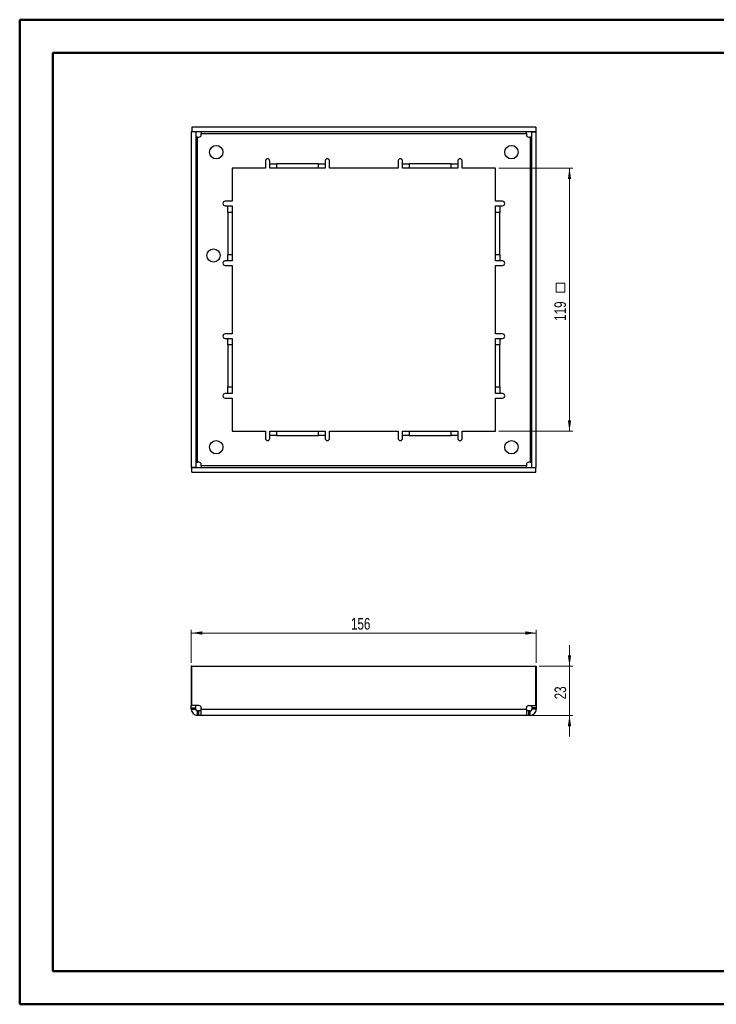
# Paper-space layout 'Sheet2' of a CAD drawing. Header units: millimetres. Extents: x 0 to 420, y 0 to 297.
# Tile 1 of 2: x 0 to 210, y 0 to 297. Entities that reach past the tile are written whole.
import ezdxf

# ---------------------------------------------------------------- set-up
doc = ezdxf.new("R2010")
doc.units = ezdxf.units.MM
doc.styles.add('SLDTEXTSTYLE1', font='TXT', dxfattribs={"width": 0.75})
doc.dimstyles.new('SLDDIMSTYLE0', dxfattribs={"dimtxt": 3.5, "dimasz": 3.302, "dimexe": 0, "dimexo": 0.0625, "dimgap": 0.875, "dimtad": 1, "dimdec": 0, "dimlfac": 1.5, "dimrnd": 1e-09, "dimzin": 12, "dimdsep": 46, "dimtxsty": 'SLDTEXTSTYLE1', "dimsah": 1, "dimcen": 0.09, "dimadec": 0, "dimazin": 3, "dimtfac": 1, "dimtdec": 0, "dimtofl": 0, "dimtmove": 0, "dimatfit": 3, "dimfxl": 0, "dimfrac": 2, "dimtolj": 1, "dimtzin": 12, "dimarcsym": 0})
doc.dimstyles.new('SLDDIMSTYLE1', dxfattribs={"dimtxt": 3.5, "dimasz": 3.302, "dimexe": 0, "dimexo": 0.0625, "dimgap": 0.875, "dimtad": 1, "dimdec": 0, "dimlfac": 1.5, "dimrnd": 1e-09, "dimzin": 12, "dimdsep": 46, "dimtxsty": 'SLDTEXTSTYLE1', "dimsah": 1, "dimcen": 0.09, "dimadec": 0, "dimazin": 3, "dimtfac": 1, "dimtdec": 0, "dimtmove": 0, "dimatfit": 0, "dimfxl": 0, "dimfrac": 2, "dimtolj": 1, "dimtzin": 12, "dimarcsym": 0})

# ---------------------------------------------------------------- blocks, each defined once
blk = doc.blocks.new('_D')
at = {"color": 7, "linetype": 'Continuous', "lineweight": 0}
for p, q in [((52.12, 103.21), (52.12, 113.21)), ((156.12, 103.21), (156.12, 113.21)), ((156.12, 112.21), (52.12, 112.21))]:
    blk.add_line(p, q, dxfattribs=at)
at = {"color": 7, "linetype": 'Continuous', "lineweight": 18}
for points in [[(52.12, 112.21), (55.43, 111.71), (55.43, 112.72)], [(156.12, 112.21), (152.82, 112.72), (152.82, 111.71)]]:
    blk.add_solid(points, dxfattribs=at)
at = {"color": 7, "linetype": 'Continuous', "lineweight": 18, "insert": (100.24, 116.73), "char_height": 3.5, "attachment_point": 1, "style": 'SLDTEXTSTYLE1'}
blk.add_mtext('156', dxfattribs=at)
blk = doc.blocks.new('_D_1')
at = {"color": 7, "linetype": 'Continuous', "lineweight": 0}
for p, q in [((166.12, 102.21), (166.12, 108.56)), ((156.99, 102.21), (167.12, 102.21)), ((166.12, 87.38), (166.12, 102.21)), ((154.16, 87.38), (167.12, 87.38)), ((166.12, 87.38), (166.12, 81.03))]:
    blk.add_line(p, q, dxfattribs=at)
at = {"color": 7, "linetype": 'Continuous', "lineweight": 18}
for points in [[(166.12, 102.21), (166.63, 105.52), (165.62, 105.52)], [(166.12, 87.38), (165.62, 84.08), (166.63, 84.08)]]:
    blk.add_solid(points, dxfattribs=at)
at = {"color": 7, "linetype": 'Continuous', "lineweight": 18, "insert": (161.61, 92.21), "char_height": 3.5, "attachment_point": 1, "rotation": 90, "style": 'SLDTEXTSTYLE1'}
blk.add_mtext('23', dxfattribs=at)
blk = doc.blocks.new('SW_SYMBOL_MOD_BOX')
at = {"color": 0, "linetype": 'Continuous', "lineweight": 18}
for p, q in [((200, 200), (200, 800)), ((200, 800), (800, 800)), ((800, 800), (800, 200)), ((200, 200), (800, 200))]:
    blk.add_line(p, q, dxfattribs=at)
blk = doc.blocks.new('_D_3')
at = {"color": 7, "linetype": 'Continuous', "lineweight": 0}
for p, q in [((144.79, 252.43), (167.12, 252.43)), ((166.12, 173.09), (166.12, 252.43)), ((144.79, 173.09), (167.12, 173.09))]:
    blk.add_line(p, q, dxfattribs=at)
at = {"color": 7, "linetype": 'Continuous', "lineweight": 18}
for points in [[(166.12, 252.43), (165.62, 249.12), (166.63, 249.12)], [(166.12, 173.09), (166.63, 176.4), (165.62, 176.4)]]:
    blk.add_solid(points, dxfattribs=at)
at = {"color": 7, "linetype": 'Continuous', "lineweight": 18, "xscale": 0.004470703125, "yscale": 0.004470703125, "zscale": 0.004470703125, "rotation": 90.00000000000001}
blk.add_blockref('SW_SYMBOL_MOD_BOX', (165.64, 214.14), dxfattribs=at)
at = {"color": 7, "linetype": 'Continuous', "lineweight": 18, "insert": (161.56, 206.38), "char_height": 3.5, "attachment_point": 1, "rotation": 90, "style": 'SLDTEXTSTYLE1'}
blk.add_mtext('119', dxfattribs=at)

psp = doc.layouts.new('Sheet2')

# ---------------------------------------------------------------- linework, layer by layer
at = {"color": 7, "linetype": 'Continuous', "lineweight": 50}
for p, q in [((0.38, 0.21), (0.38, 297.21)), ((0.38, 297.21), (420.38, 297.21)), ((10.38, 10.21), (10.38, 287.21)), ((10.38, 287.21), (410.38, 287.21)), ((10.38, 10.21), (410.38, 10.21)), ((0.38, 0.21), (420.38, 0.21))]:
    psp.add_line(p, q, dxfattribs=at)
at = {"color": 7, "linetype": 'Continuous', "lineweight": 25}
for p, q in [((52.26, 264.76), (52.26, 263.43)), ((155.99, 264.76), (52.26, 264.76)), ((155.99, 264.76), (155.99, 263.43)), ((53.46, 263.39), (52.12, 263.39)), ((52.12, 263.39), (52.12, 162.13)), ((155.99, 263.43), (52.26, 263.43)), ((53.46, 263.39), (53.46, 162.13)), ((53.99, 163.73), (53.99, 261.79)), ((53.99, 261.79), (54.42, 261.79)), ((55.09, 262.89), (153.16, 262.89)), ((55.09, 262.46), (55.09, 262.89)), ((153.16, 262.89), (153.16, 262.46)), ((153.82, 261.79), (154.26, 261.79)), ((154.26, 261.79), (154.26, 163.73)), ((154.79, 162.13), (154.79, 263.39)), ((154.79, 263.39), (156.12, 263.39)), ((156.12, 162.13), (156.12, 263.39)), ((74.46, 254.59), (74.46, 252.43)), ((75.79, 253.76), (75.79, 254.59)), ((75.79, 252.43), (75.79, 253.76)), ((75.79, 253.76), (77.79, 253.76)), ((77.79, 253.76), (77.79, 252.43)), ((90.46, 253.76), (77.79, 253.76)), ((90.46, 252.43), (90.46, 253.76)), ((90.46, 253.76), (92.46, 253.76)), ((92.46, 254.59), (92.46, 253.76)), ((92.46, 253.76), (92.46, 252.43)), ((93.79, 252.43), (93.79, 254.59)), ((114.46, 254.59), (114.46, 252.43)), ((115.79, 253.76), (115.79, 254.59)), ((115.79, 252.43), (115.79, 253.76)), ((115.79, 253.76), (117.79, 253.76)), ((117.79, 253.76), (117.79, 252.43)), ((130.46, 253.76), (117.79, 253.76)), ((130.46, 252.43), (130.46, 253.76)), ((130.46, 253.76), (132.46, 253.76)), ((132.46, 254.59), (132.46, 253.76)), ((132.46, 253.76), (132.46, 252.43)), ((133.79, 252.43), (133.79, 254.59)), ((74.46, 252.43), (64.46, 252.43)), ((64.46, 252.43), (64.46, 242.43)), ((77.79, 252.43), (75.79, 252.43)), ((90.46, 252.43), (77.79, 252.43)), ((92.46, 252.43), (90.46, 252.43)), ((114.46, 252.43), (93.79, 252.43)), ((117.79, 252.43), (115.79, 252.43)), ((130.46, 252.43), (117.79, 252.43)), ((132.46, 252.43), (130.46, 252.43)), ((143.79, 252.43), (133.79, 252.43)), ((143.79, 242.43), (143.79, 252.43)), ((64.46, 242.43), (62.29, 242.43)), ((62.29, 241.09), (63.12, 241.09)), ((63.12, 239.09), (63.12, 241.09)), ((63.12, 241.09), (64.46, 241.09)), ((64.46, 241.09), (64.46, 239.09)), ((145.96, 242.43), (143.79, 242.43)), ((143.79, 241.09), (145.12, 241.09)), ((143.79, 239.09), (143.79, 241.09)), ((145.12, 241.09), (145.12, 239.09)), ((145.12, 241.09), (145.96, 241.09)), ((64.46, 239.09), (63.12, 239.09)), ((63.12, 239.09), (63.12, 226.43)), ((64.46, 239.09), (64.46, 226.43)), ((145.12, 239.09), (143.79, 239.09)), ((143.79, 226.43), (143.79, 239.09)), ((145.12, 226.43), (145.12, 239.09)), ((63.12, 224.43), (63.12, 226.43)), ((63.12, 226.43), (64.46, 226.43)), ((64.46, 226.43), (64.46, 224.43)), ((143.79, 226.43), (145.12, 226.43)), ((143.79, 224.43), (143.79, 226.43)), ((145.12, 226.43), (145.12, 224.43)), ((63.12, 224.43), (62.29, 224.43)), ((62.29, 223.09), (64.46, 223.09)), ((64.46, 224.43), (63.12, 224.43)), ((64.46, 223.09), (64.46, 202.43)), ((145.12, 224.43), (143.79, 224.43)), ((143.79, 202.43), (143.79, 223.09)), ((143.79, 223.09), (145.96, 223.09)), ((145.96, 224.43), (145.12, 224.43)), ((64.46, 202.43), (62.29, 202.43)), ((145.96, 202.43), (143.79, 202.43)), ((62.29, 201.09), (63.12, 201.09)), ((63.12, 201.09), (64.46, 201.09)), ((63.12, 199.09), (63.12, 201.09)), ((64.46, 199.09), (63.12, 199.09)), ((63.12, 199.09), (63.12, 186.43)), ((64.46, 201.09), (64.46, 199.09)), ((64.46, 199.09), (64.46, 186.43)), ((143.79, 201.09), (145.12, 201.09)), ((143.79, 199.09), (143.79, 201.09)), ((145.12, 199.09), (143.79, 199.09)), ((143.79, 186.43), (143.79, 199.09)), ((145.12, 201.09), (145.12, 199.09)), ((145.12, 201.09), (145.96, 201.09)), ((145.12, 186.43), (145.12, 199.09)), ((63.12, 184.43), (62.29, 184.43)), ((63.12, 186.43), (64.46, 186.43)), ((63.12, 184.43), (63.12, 186.43)), ((64.46, 184.43), (63.12, 184.43)), ((64.46, 186.43), (64.46, 184.43)), ((143.79, 186.43), (145.12, 186.43)), ((143.79, 184.43), (143.79, 186.43)), ((145.12, 184.43), (143.79, 184.43)), ((145.12, 186.43), (145.12, 184.43)), ((145.96, 184.43), (145.12, 184.43)), ((62.29, 183.09), (64.46, 183.09)), ((64.46, 183.09), (64.46, 173.09)), ((143.79, 173.09), (143.79, 183.09)), ((143.79, 183.09), (145.96, 183.09)), ((64.46, 173.09), (74.46, 173.09)), ((74.46, 173.09), (74.46, 170.93)), ((75.79, 171.76), (75.79, 173.09)), ((75.79, 173.09), (77.79, 173.09)), ((77.79, 173.09), (77.79, 171.76)), ((77.79, 173.09), (90.46, 173.09)), ((90.46, 171.76), (90.46, 173.09)), ((90.46, 173.09), (92.46, 173.09)), ((92.46, 173.09), (92.46, 171.76)), ((93.79, 170.93), (93.79, 173.09)), ((93.79, 173.09), (114.46, 173.09)), ((114.46, 173.09), (114.46, 170.93)), ((115.79, 171.76), (115.79, 173.09)), ((115.79, 173.09), (117.79, 173.09)), ((117.79, 173.09), (117.79, 171.76)), ((117.79, 173.09), (130.46, 173.09)), ((130.46, 171.76), (130.46, 173.09)), ((130.46, 173.09), (132.46, 173.09)), ((132.46, 173.09), (132.46, 171.76)), ((133.79, 170.93), (133.79, 173.09)), ((133.79, 173.09), (143.79, 173.09)), ((77.79, 171.76), (75.79, 171.76)), ((75.79, 170.93), (75.79, 171.76)), ((77.79, 171.76), (90.46, 171.76)), ((92.46, 171.76), (90.46, 171.76)), ((92.46, 171.76), (92.46, 170.93)), ((117.79, 171.76), (115.79, 171.76)), ((115.79, 170.93), (115.79, 171.76)), ((117.79, 171.76), (130.46, 171.76)), ((132.46, 171.76), (130.46, 171.76)), ((132.46, 171.76), (132.46, 170.93)), ((54.42, 163.73), (53.99, 163.73)), ((154.26, 163.73), (153.82, 163.73)), ((53.46, 162.13), (52.12, 162.13)), ((52.26, 160.76), (52.26, 162.09)), ((52.26, 162.09), (155.99, 162.09)), ((52.26, 160.76), (155.99, 160.76)), ((55.09, 162.63), (55.09, 163.06)), ((153.16, 162.63), (55.09, 162.63)), ((153.16, 163.06), (153.16, 162.63)), ((154.79, 162.13), (156.12, 162.13)), ((155.99, 160.76), (155.99, 162.09)), ((52.26, 102.21), (52.12, 102.21)), ((52.12, 102.21), (52.12, 90.35)), ((52.26, 90.35), (52.26, 102.21)), ((52.26, 102.21), (155.99, 102.21)), ((155.99, 90.35), (155.99, 102.21)), ((155.99, 102.21), (156.12, 102.21)), ((156.12, 102.21), (156.12, 90.35)), ((52.12, 90.35), (52.26, 90.35)), ((52.12, 89.68), (52.12, 90.35)), ((52.12, 89.68), (53.46, 89.68)), ((52.12, 89.25), (52.12, 89.68)), ((52.12, 89.25), (53.46, 89.25)), ((54.42, 90.35), (52.26, 90.35)), ((53.46, 89.68), (53.46, 90.35)), ((53.46, 89.25), (53.46, 89.68)), ((55.09, 89.25), (55.09, 89.68)), ((55.09, 89.25), (153.16, 89.25)), ((153.16, 89.25), (153.16, 89.68)), ((153.82, 90.35), (155.99, 90.35)), ((154.79, 90.35), (154.79, 89.68)), ((156.12, 89.68), (154.79, 89.68)), ((154.79, 89.68), (154.79, 89.25)), ((156.12, 89.25), (154.79, 89.25)), ((156.12, 90.35), (155.99, 90.35)), ((156.12, 90.35), (156.12, 89.68)), ((156.12, 89.68), (156.12, 89.25)), ((53.99, 87.38), (53.99, 88.71)), ((54.42, 88.71), (53.99, 88.71)), ((54.42, 87.38), (53.99, 87.38)), ((54.42, 87.38), (54.42, 88.71)), ((55.09, 88.71), (54.42, 88.71)), ((55.09, 87.38), (54.42, 87.38)), ((153.16, 87.38), (55.09, 87.38)), ((153.82, 88.71), (153.16, 88.71)), ((153.82, 87.38), (153.16, 87.38)), ((153.82, 87.38), (153.82, 88.71)), ((154.26, 88.71), (153.82, 88.71)), ((154.26, 87.38), (153.82, 87.38)), ((154.26, 87.38), (154.26, 88.71))]:
    psp.add_line(p, q, dxfattribs=at)
for centre, radius in [((59.62, 257.26), 2.03), ((148.62, 257.26), 2.03), ((58.79, 226.09), 2), ((59.62, 168.26), 2.03), ((148.62, 168.26), 2.03)]:
    psp.add_circle(centre, radius, dxfattribs=at)
for centre, start, end in [((54.42, 262.46), 270, 0), ((153.82, 262.46), 180, 270), ((75.12, 254.59), 90, 180), ((75.12, 254.59), 0, 90), ((93.12, 254.59), 90, 180), ((93.12, 254.59), 0, 90), ((115.12, 254.59), 90, 180), ((115.12, 254.59), 0, 90), ((133.12, 254.59), 90, 180), ((133.12, 254.59), 0, 90), ((62.29, 241.76), 90, 180), ((62.29, 241.76), 180, 270), ((145.96, 241.76), 0, 90), ((145.96, 241.76), 270, 0), ((62.29, 223.76), 90, 180), ((62.29, 223.76), 180, 270), ((145.96, 223.76), 0, 90), ((145.96, 223.76), 270, 0), ((62.29, 201.76), 90, 180), ((145.96, 201.76), 0, 90), ((62.29, 201.76), 180, 270), ((145.96, 201.76), 270, 0), ((62.29, 183.76), 90, 180), ((145.96, 183.76), 0, 90), ((62.29, 183.76), 180, 270), ((145.96, 183.76), 270, 0), ((75.12, 170.93), 180, 270), ((75.12, 170.93), 270, 0), ((93.12, 170.93), 180, 270), ((93.12, 170.93), 270, 0), ((115.12, 170.93), 180, 270), ((115.12, 170.93), 270, 0), ((133.12, 170.93), 180, 270), ((133.12, 170.93), 270, 0), ((54.42, 163.06), 0, 90), ((153.82, 163.06), 90, 180), ((54.42, 89.68), 0, 90), ((153.82, 89.68), 90, 180)]:
    psp.add_arc(centre, 0.667, start, end, dxfattribs=at)
for points, knots in [([(53.99, 261.79), (53.85, 261.79), (53.71, 261.79), (53.51, 261.79), (53.46, 261.79), (53.46, 261.79)], [0, 0, 0, 0, 0.5, 0.5, 1, 1, 1, 1]), ([(55.09, 263.43), (55.09, 263.43), (55.09, 263.37), (55.09, 263.17), (55.09, 263.03), (55.09, 262.89)], [0, 0, 0, 0, 0.5, 0.5, 1, 1, 1, 1]), ([(153.16, 262.89), (153.16, 263.03), (153.16, 263.17), (153.16, 263.37), (153.16, 263.43), (153.16, 263.43)], [0, 0, 0, 0, 0.5, 0.5, 1, 1, 1, 1]), ([(154.79, 261.79), (154.79, 261.79), (154.73, 261.79), (154.54, 261.79), (154.4, 261.79), (154.26, 261.79)], [0, 0, 0, 0, 0.5, 0.5, 1, 1, 1, 1]), ([(53.46, 163.73), (53.46, 163.73), (53.51, 163.73), (53.71, 163.73), (53.85, 163.73), (53.99, 163.73)], [0, 0, 0, 0, 0.5, 0.5, 1, 1, 1, 1]), ([(154.26, 163.73), (154.4, 163.73), (154.54, 163.73), (154.73, 163.73), (154.79, 163.73), (154.79, 163.73)], [0, 0, 0, 0, 0.5, 0.5, 1, 1, 1, 1]), ([(55.09, 162.63), (55.09, 162.49), (55.09, 162.35), (55.09, 162.15), (55.09, 162.09), (55.09, 162.09)], [0, 0, 0, 0, 0.5, 0.5, 1, 1, 1, 1]), ([(153.16, 162.09), (153.16, 162.09), (153.16, 162.15), (153.16, 162.35), (153.16, 162.49), (153.16, 162.63)], [0, 0, 0, 0, 0.5, 0.5, 1, 1, 1, 1]), ([(52.12, 89.25), (52.12, 89), (52.17, 88.76), (52.36, 88.31), (52.5, 88.1), (52.84, 87.75), (53.05, 87.62), (53.5, 87.43), (53.75, 87.38), (53.99, 87.38)], [0, 0, 0, 0, 0.25, 0.25, 0.5, 0.5, 0.75, 0.75, 1, 1, 1, 1]), ([(53.46, 89.25), (53.46, 89.11), (53.51, 88.97), (53.71, 88.77), (53.85, 88.71), (53.99, 88.71)], [0, 0, 0, 0, 0.5, 0.5, 1, 1, 1, 1]), ([(55.09, 87.38), (55.09, 87.38), (55.09, 87.43), (55.09, 87.62), (55.09, 87.75), (55.09, 88.1), (55.09, 88.31), (55.09, 88.76), (55.09, 89), (55.09, 89.25)], [0, 0, 0, 0, 0.25, 0.25, 0.5, 0.5, 0.75, 0.75, 1, 1, 1, 1]), ([(153.16, 89.25), (153.16, 89), (153.16, 88.76), (153.16, 88.31), (153.16, 88.1), (153.16, 87.75), (153.16, 87.62), (153.16, 87.43), (153.16, 87.38), (153.16, 87.38)], [0, 0, 0, 0, 0.25, 0.25, 0.5, 0.5, 0.75, 0.75, 1, 1, 1, 1]), ([(154.26, 88.71), (154.4, 88.71), (154.54, 88.77), (154.73, 88.97), (154.79, 89.11), (154.79, 89.25)], [0, 0, 0, 0, 0.5, 0.5, 1, 1, 1, 1]), ([(154.26, 87.38), (154.5, 87.38), (154.75, 87.43), (155.2, 87.62), (155.4, 87.75), (155.75, 88.1), (155.89, 88.31), (156.08, 88.76), (156.12, 89), (156.12, 89.25)], [0, 0, 0, 0, 0.25, 0.25, 0.5, 0.5, 0.75, 0.75, 1, 1, 1, 1])]:
    psp.add_open_spline(points, degree=3, knots=knots, dxfattribs=at)

# ---------------------------------------------------------------- dimensions: what is measured, and where the dimension line sits
at = {"color": 7, "linetype": 'Continuous', "lineweight": 18}
for base, p1, p2, text, dimstyle, picture, middle in [((166.12, 252.43), (143.79, 173.09), (143.79, 252.43), '<>{\\fGDT;o}', 'SLDDIMSTYLE0', '_D_3', (166.12, 212.76)), ((166.12, 102.21), (153.16, 87.38), (155.99, 102.21), '23', 'SLDDIMSTYLE1', '_D_1', (166.12, 94.8))]:
    dim = psp.add_linear_dim(base=base, p1=p1, p2=p2, angle=90, text=text, dimstyle=dimstyle, dxfattribs=at)
    dim.commit()
    dim.dimension.update_dxf_attribs({"geometry": picture, "text_midpoint": middle, "dimtype": 160})
dim = psp.add_linear_dim(base=(52.12, 112.21), p1=(156.12, 102.21), p2=(52.12, 102.21), dimstyle='SLDDIMSTYLE0', dxfattribs=at)
dim.commit()
dim.dimension.update_dxf_attribs({"geometry": '_D', "text_midpoint": (104.12, 112.21), "dimtype": 160})

doc.saveas('drawing.dxf')
